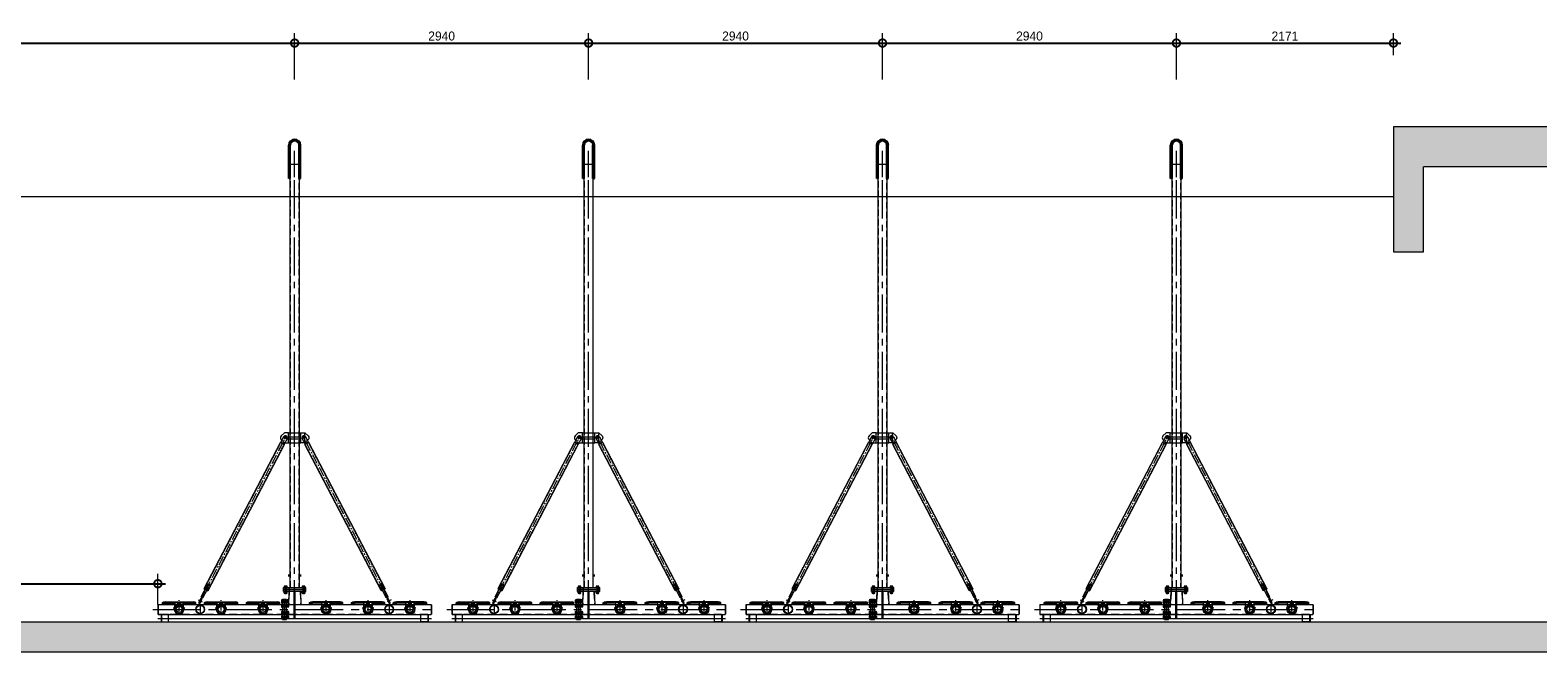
# Model space of a CAD drawing. Extents: x 928609 to 993508, y -1024491 to -979674.
# Tile 36 of 39: x 963347 to 978428, y -1005271 to -999054. Entities that reach past the tile are written whole.
import ezdxf

# ---------------------------------------------------------------- set-up
doc = ezdxf.new("R2010")
doc.units = 0
for name, pattern in [('CENTER', [50.8, 31.75, -6.35, 6.35, -6.35]), ('CENTER2', [28.575, 19.05, -3.175, 3.175, -3.175]), ('HIDDEN2', [4.7625, 3.175, -1.5875])]:
    doc.linetypes.add(name, pattern=pattern)
doc.layers.get('0').update_dxf_attribs({"linetype": 'CONTINUOUS'})
doc.layers.get('Defpoints').update_dxf_attribs({"linetype": 'CONTINUOUS'})
for name, color, linetype, lineweight in [('25', 2, 'CONTINUOUS', 9), ('50', 7, 'CONTINUOUS', 9), ('hartkort', 12, 'CENTER2', 5), ('HKR300', 3, 'CONTINUOUS', 9), ('JAKOVIIVA', 6, 'CENTER', 9), ('maatvoering', 1, 'CONTINUOUS', 5), ('MEMBRANE', 7, 'CONTINUOUS', 9), ('PUTKI90', 4, 'CONTINUOUS', 9), ('RENGAS', 7, 'CONTINUOUS', 9), ('streepkort', 253, 'HIDDEN2', 5)]:
    doc.layers.add(name, color=color, linetype=linetype, lineweight=lineweight)
for name, color, linetype in [('Beluchtingstank', 253, 'CONTINUOUS'), ('INSTALLATIE', 6, 'CONTINUOUS'), ('MAAT', 10, 'CONTINUOUS')]:
    doc.layers.add(name, color=color, linetype=linetype)
doc.styles.add('TAUW-ISOCP', font='tcb_isocp.shx')
doc.dimstyles.new('tzu18-dot_^100', dxfattribs={"dimscale": 100, "dimtxt": 1.8, "dimasz": 3, "dimexe": 2, "dimexo": 0, "dimgap": 0.5, "dimtad": 1, "dimzin": 0, "dimdsep": 46, "dimtxsty": 'TAUW-ISOCP', "dimblk": 'DOTSMALL', "dimcen": 2, "dimdle": 1.5, "dimclre": 8, "dimazin": 0, "dimtp": 1, "dimtm": 1, "dimtfac": 1, "dimtix": 1, "dimtmove": 1, "dimatfit": 3, "dimldrblk": 'DOTSMALL', "dimfxl": 1, "dimtvp": 0.5, "dimtolj": 1, "dimtzin": 0, "dimlwd": -1, "dimlwe": 5, "dimarcsym": 0})
pattern_1 = [(45, (-175.0766, -845.5357), (-2.245064, 2.245064), [])]
pattern_2 = [(45, (-175.0766, -876.5876), (-2.245064, 2.245064), [])]
pattern_3 = [(45, (-175.0766, -876.5876), (-1.767767, 1.767767), [])]

# ---------------------------------------------------------------- blocks, each defined once
blk = doc.blocks.new('_DotSmall')
at = {"color": 0, "linetype": 'ByBlock', "const_width": 0.5}
blk.add_lwpolyline([(-0.0625, 0, 1), (0.0625, 0, 1)], format="xyb", close=True, dxfattribs=at)
blk = doc.blocks.new('A$C7DCC26D2')
at = {"linetype": 'Continuous', "lineweight": 20}
h = blk.add_hatch(dxfattribs=at)
h.set_pattern_fill('ANSI31,_O', color=256)
h.set_pattern_definition(pattern_2)
h.paths.add_polyline_path([(7, 72), (0, 72), (0, 70), (7, 70)])
h.paths.add_polyline_path([(0, 72), (-7, 72), (-7, 70), (0, 70)])
h = blk.add_hatch(color=256, dxfattribs=at)
h.dxf.hatch_style = 1
h.paths.add_polyline_path([(-6, 58, 1), (6, 58, 1)])
h.paths.add_polyline_path([(-5, 53, 1), (-7, 53, 0.376647), (-6, 53, -0.001738), (-6, 53, 0.314666)])
h.paths.add_polyline_path([(7, 53, 1), (5, 53, 0.325994), (6, 53, -0.001437), (6, 53, 0.389116)])
at = {"layer": 'HKR300', "linetype": 'Continuous', "lineweight": 20}
h = blk.add_hatch(dxfattribs=at)
h.set_pattern_fill('ANSI31,_O', color=256)
h.set_pattern_definition(pattern_2)
h.paths.add_polyline_path([(-156, 71), (-143, 71), (-143, 75), (-157, 73, 0.081922), (-158, 73), (-166, 70, 0.311205), (-168, 67), (-168, 55), (-166, 55), (-166, 63), (-160, 63), (-160, 55), (-153, 55), (-153, 58, 0.414214), (-154, 59), (-156, 59, -0.414214), (-156, 60)])
h.paths.add_polyline_path([(-160, 68), (-160, 65), (-166, 65), (-166, 66)], flags=16)
h.paths.add_polyline_path([(158, 73, 0.081922), (157, 73), (143, 75), (143, 71), (156, 71), (156, 60, -0.414214), (156, 59), (154, 59, 0.414214), (153, 58), (153, 55), (159, 55), (159, 63), (166, 63), (166, 55), (168, 55), (168, 67, 0.311205), (166, 70)])
h.paths.add_polyline_path([(159, 68), (166, 66), (166, 65), (159, 65)], flags=16)
h = blk.add_hatch(dxfattribs=at)
h.set_pattern_fill('ANSI31,_O', color=256, scale=0.8, angle=45)
h.set_pattern_definition([(90, (-175.0766, -876.5876), (-2.54, 4e-16), [])])
h.paths.add_polyline_path([(-137, 72, -0.149451), (-132, 73), (-132, 75), (-137, 75), (-143, 71), (-150, 71, 0.236126), (-154, 67), (-154, 65), (-152, 65), (-152, 67, -0.201712), (-150, 69), (-146, 69, -0.195694), (-144, 67)])
h.paths.add_polyline_path([(150, 71), (143, 71), (143, 71), (137, 75), (132, 75), (132, 73, -0.149451), (137, 72), (144, 67, -0.195694), (146, 69), (150, 69, -0.201712), (152, 67), (152, 65), (154, 65), (154, 67, 0.236126)])
at = {"layer": 'MEMBRANE', "linetype": 'Continuous', "lineweight": 20}
h = blk.add_hatch(dxfattribs=at)
h.set_pattern_fill('ANSI31', color=256, style=0)
h.set_pattern_definition([(45, (-175.0766, -806.8603), (-2.245064, 2.245064), [])])
h.paths.add_polyline_path([(132, 72, -0.149451), (136, 70), (144, 65), (144, 65, 0.284171), (146, 62, -0.541229), (147, 62, 2.106948), (145, 67), (137, 72, 0.149451), (132, 73), (-132, 73, 0.149451), (-137, 72), (-144, 67), (-145, 67, 2.106948), (-147, 62, -0.541229), (-146, 62, 0.284171), (-144, 65), (-136, 70, -0.149451), (-132, 72)])
at = {"layer": 'RENGAS', "lineweight": 20}
h = blk.add_hatch(dxfattribs=at)
h.set_pattern_fill('ANSI31', color=256, scale=20, style=0)
h.set_pattern_definition(pattern_3)
h.paths.add_polyline_path([(136, 70, 0.149451), (132, 72), (13, 72, 0.414214), (12, 71), (12, 52), (15, 52), (15, 68, -0.414214), (16, 69), (133, 69, -0.149451), (134, 69), (141, 64, 0.403756), (150, 58), (150, 55), (152, 55), (152, 58, -0.414214), (153, 59), (156, 59, 0.414214), (156, 60), (156, 62), (154, 63), (151, 63, -0.316988), (147, 61, 0.129742), (147, 62, -0.055989), (146, 62, 0.129742), (146, 62, -0.292964), (144, 65)])
h.paths.add_polyline_path([(-12, 71, 0.414214), (-13, 72), (-132, 72, 0.149451), (-136, 70), (-144, 65, -0.292964), (-146, 62, 0.129742), (-146, 62, -0.055989), (-147, 62, 0.129742), (-147, 61, -0.316988), (-151, 63), (-154, 63), (-156, 62), (-156, 60, 0.414214), (-156, 59), (-154, 59), (-153, 59, -0.414214), (-152, 58), (-152, 55), (-150, 55), (-150, 58, 0.403756), (-141, 64), (-134, 69, -0.149451), (-133, 69), (-16, 69, -0.414214), (-15, 68), (-15, 54), (-12, 55)])
at = {"layer": 'RENGAS', "linetype": 'Continuous', "lineweight": 20}
h = blk.add_hatch(dxfattribs=at)
h.set_pattern_fill('ANSI31', color=256, scale=0.8, angle=10, style=0)
h.set_pattern_definition([(55, (-175.0766, -845.5357), (-2.080646, 1.456884), [])])
h.paths.add_polyline_path([(48, 0), (52, 16, 0.414214), (48, 19), (44, 19), (44, 16), (49, 17, -0.414214), (50, 16), (50, 15, -0.233878), (50, 14), (45, 0, -0.414214), (0, -45), (0, -48, 0.414214)])
h.paths.add_polyline_path([(-45, 0), (-50, 14, -0.233878), (-50, 15), (-50, 16, -0.414214), (-49, 17), (-44, 16), (-44, 19), (-48, 19, 0.414214), (-52, 16), (-48, 0, 0.414214), (0, -48), (0, -45, -0.414214)])
h = blk.add_hatch(dxfattribs=at)
h.set_pattern_fill('ANSI31', color=256, style=0)
h.set_pattern_definition(pattern_1)
h.paths.add_polyline_path([(-5, 41), (-5, 45, 0.945824), (0, -45), (0, -41, -0.940667)])
h.paths.add_polyline_path([(5, 45), (5, 41, -0.940667), (0, -41), (0, -45, 0.945824)])
h = blk.add_hatch(dxfattribs=at)
h.set_pattern_fill('ANSI31', color=256, style=0)
h.set_pattern_definition(pattern_1)
h.paths.add_polyline_path([(-44, 8, -0.057704), (-41, 18), (-41, 69), (-44, 69)])
h.paths.add_polyline_path([(41, 18, -0.057704), (44, 8), (44, 69), (41, 69)])
at = {"layer": 'RENGAS', "lineweight": 20}
h = blk.add_hatch(dxfattribs=at)
h.set_pattern_fill('ANSI31', color=256, scale=20, style=0)
h.set_pattern_definition(pattern_3)
h.paths.add_polyline_path([(5, 49), (5, 49), (5, 46, -0.068269), (15, 44), (15, 52), (12, 52), (12, 48, 0.03535)])
h.paths.add_polyline_path([(-5, 49), (-5, 49, 0.03535), (-12, 48), (-12, 55), (-15, 54), (-15, 44, -0.068269), (-5, 46)])
h = blk.add_hatch(dxfattribs=at)
h.set_pattern_fill('ANSI31', color=256, style=0)
h.set_pattern_definition([(45, (-175.07664, -876.58759), (-0.088388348, 0.088388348), [])])
h.paths.add_polyline_path([(8, 44, -0.340936), (8, 45, -1), (9, 45, -0.268722), (9, 44, -0.037083), (15, 42), (15, 44, 0.068269), (5, 46), (5, 45, -0.01677)])
h.paths.add_polyline_path([(-5, 45), (-5, 46, 0.068269), (-15, 44), (-15, 42, -0.057186)])
at = {"lineweight": 20}
for points in [[(-137, 75), (-143, 71)], [(137, 75), (143, 71)]]:
    blk.add_lwpolyline(points, dxfattribs=at)
at = {"layer": 'HKR300', "lineweight": 20}
for p, q in [((-166, 55), (-168, 55)), ((-160, 68), (-166, 66)), ((-166, 65), (-166, 66)), ((-166, 55), (-166, 63)), ((-160, 65), (-160, 68)), ((-160, 55), (-160, 63)), ((-153, 55), (-160, 55)), ((-143, 71), (-143, 75)), ((143, 71), (143, 75)), ((153, 55), (159, 55)), ((159, 68), (166, 66)), ((159, 65), (159, 68)), ((159, 55), (159, 63)), ((166, 65), (166, 66)), ((166, 55), (166, 63)), ((166, 55), (168, 55))]:
    blk.add_line(p, q, dxfattribs=at)
for points in [[(-168, 55), (-168, 67, -0.311205), (-166, 70), (-158, 73, -0.081922), (-157, 73), (-143, 75)], [(-153, 55), (-153, 58, 0.414214), (-154, 59), (-156, 59, -0.414214), (-156, 60), (-156, 71)], [(168, 55), (168, 67, 0.311205), (166, 70), (158, 73, 0.081922), (157, 73), (143, 75)], [(153, 55), (153, 58, -0.414214), (154, 59), (156, 59, 0.414214), (156, 60), (156, 71)]]:
    blk.add_lwpolyline(points, format="xyb", dxfattribs=at)
for points in [[(-160, 65), (-166, 65)], [(-160, 63), (-166, 63)], [(-166, 55), (-44, 55)], [(-143, 71), (-156, 71)], [(168, 55), (44, 55)], [(143, 71), (156, 71)], [(159, 65), (166, 65)], [(159, 63), (166, 63)]]:
    blk.add_lwpolyline(points, dxfattribs=at)
for centre, radius, start, end in [((-1, 9), 37.8, 95.3916, 111.0135), ((0, 0), 45, 96.3794, 109.4712), ((1, 9), 37.8, 68.9865, 84.6084), ((0, 0), 45, 70.5288, 83.6206)]:
    blk.add_arc(centre, radius, start, end, dxfattribs=at)
at = {"layer": 'JAKOVIIVA', "lineweight": 20}
blk.add_line((0, -55), (0, 95), dxfattribs=at)
at = {"layer": 'MEMBRANE', "lineweight": 20}
for p, q in [((-145, 67), (-137, 72)), ((-144, 65), (-136, 70)), ((-132, 73), (132, 73)), ((-132, 72), (132, 72)), ((-7, 70), (7, 70)), ((-2, 68), (-2, 70)), ((-2, 68), (2, 68)), ((2, 68), (2, 70)), ((144, 65), (136, 70)), ((145, 67), (137, 72))]:
    blk.add_line(p, q, dxfattribs=at)
for centre, radius, start, end in [((-148, 65), 3.75, 22.6692, 357.3823), ((-132, 64), 9.5, 90, 124), ((-132, 64), 8, 90, 124), ((132, 64), 9.5, 56, 90), ((132, 64), 8, 56, 90), ((148, 65), 3.75, 182.6177, 157.3308)]:
    blk.add_arc(centre, radius, start, end, dxfattribs=at)
at = {"layer": 'PUTKI90', "lineweight": 20}
for p, q in [((-156, 62), (-154, 63)), ((-156, 60), (-156, 62)), ((-153, 59), (-156, 59)), ((-152, 55), (-152, 58)), ((-150, 55), (-152, 55)), ((-144, 65), (-136, 70)), ((-141, 64), (-134, 69)), ((-133, 69), (-16, 69)), ((-132, 72), (-13, 72)), ((-15, 42), (-15, 68)), ((-12, 48), (-12, 71)), ((-8, 48), (-8, 72)), ((-7, 53), (-7, 72)), ((7, 53), (7, 72)), ((8, 48), (8, 72)), ((12, 48), (12, 71)), ((13, 72), (132, 72)), ((15, 42), (15, 68)), ((16, 69), (133, 69)), ((141, 64), (134, 69)), ((144, 65), (136, 70)), ((150, 55), (152, 55)), ((152, 55), (152, 58)), ((153, 59), (156, 59)), ((156, 62), (154, 63)), ((156, 60), (156, 62))]:
    blk.add_line(p, q, dxfattribs=at)
for points in [[(-154, 63), (-151, 63)], [(-150, 55), (-150, 58)], [(-5, 49), (5, 49)], [(150, 55), (150, 58)], [(154, 63), (151, 63)]]:
    blk.add_lwpolyline(points, dxfattribs=at)
for centre, radius, start, end in [((-156, 60), 1, 180, 270), ((-153, 58), 1, 0, 90), ((-148, 65), 4, 210, 280.352), ((-148, 65), 7, 257.6264, 345.5731), ((-147, 61), 0.5, 21.1019, 193.9353), ((-148, 65), 4, 294.6852, 0), ((-132, 64), 8, 90, 124), ((-133, 68), 1, 90, 124), ((-16, 68), 1, 0, 90), ((-13, 71), 1, 0, 90), ((0, 1), 48, 96.3794, 104.4775), ((0, 0), 53, 93.6934, 98.4629), ((0, 0), 53, 81.5371, 86.3066), ((0, 1), 48, 75.5225, 83.6206), ((13, 71), 1, 90, 180), ((16, 68), 1, 90, 180), ((132, 64), 8, 56, 90), ((133, 68), 1, 56, 90), ((148, 65), 7, 194.4269, 282.3736), ((148, 65), 4, 180, 245.3148), ((147, 61), 0.5, 346.0647, 158.8981), ((148, 65), 4, 259.648, 330), ((153, 58), 1, 90, 180), ((156, 60), 1, 270, 0)]:
    blk.add_arc(centre, radius, start, end, dxfattribs=at)
at = {"layer": 'RENGAS', "lineweight": 20}
for p, q in [((-154, 65), (-154, 67)), ((-143, 71), (-150, 71)), ((-144, 67), (-137, 72)), ((-5, 37), (-5, 49)), ((-5, 37), (5, 37)), ((5, 37), (5, 49)), ((144, 67), (137, 72)), ((143, 71), (150, 71)), ((154, 65), (154, 67))]:
    blk.add_line(p, q, dxfattribs=at)
at = {"layer": 'RENGAS', "color": 2, "lineweight": 20}
for p, q in [((-49, 17), (-44, 16)), ((-48, 19), (-44, 19)), ((-48, 19), (-44, 19)), ((48, 19), (44, 19)), ((48, 19), (44, 19)), ((49, 17), (44, 16))]:
    blk.add_line(p, q, dxfattribs=at)
at = {"layer": 'RENGAS', "lineweight": 20}
for points in [[(-152, 65), (-154, 65)], [(-152, 67), (-152, 65)], [(-146, 69), (-150, 69)], [(-132, 75), (-132, 73)], [(132, 75), (132, 73)], [(146, 69), (150, 69)], [(152, 67), (152, 65)], [(152, 65), (154, 65)]]:
    blk.add_lwpolyline(points, dxfattribs=at)
at = {"layer": 'RENGAS', "color": 2, "lineweight": 20}
for points in [[(-137, 75), (137, 75)], [(-48, 0), (-52, 16)], [(-45, 0), (-50, 15)], [(-44, 8), (-44, 69)], [(-41, 18), (-41, 69)], [(41, 18), (41, 69)], [(44, 8), (44, 69)], [(45, 0), (50, 15)], [(48, 0), (52, 16)]]:
    blk.add_lwpolyline(points, dxfattribs=at)
for points in [[(-50, 16), (-50, 15, 0.414214), (-49, 14), (-44, 13)], [(50, 16), (50, 15, -0.414214), (49, 14), (44, 13)]]:
    blk.add_lwpolyline(points, format="xyb", dxfattribs=at)
at = {"layer": 'RENGAS', "lineweight": 20}
for centre, radius in [((-6, 53), 0.773), ((0, 58), 6), ((6, 53), 0.773)]:
    blk.add_circle(centre, radius, dxfattribs=at)
for centre, radius, start, end in [((-148, 65), 5.85, 108.4287, 161.5713), ((-148, 65), 4.05, 112.1916, 157.8084), ((-148, 65), 4.05, 23.5184, 67.8084), ((-132, 64), 9.5, 90, 124), ((132, 64), 9.5, 56, 90), ((148, 65), 4.05, 112.1916, 156.4816), ((148, 65), 5.85, 18.4287, 71.5713), ((148, 65), 4.05, 22.1916, 67.8084)]:
    blk.add_arc(centre, radius, start, end, dxfattribs=at)
at = {"layer": 'RENGAS', "color": 2, "lineweight": 20}
for centre, radius, start, end in [((-49, 16), 3.5, 81.5849, 171.5849), ((-49, 16), 1, 81.5849, 171.5849), ((0, 0), 47.5, 180, 0), ((0, 0), 45, 96.3794, 83.6206), ((0, 0), 41, 97.0047, 82.9953), ((49, 16), 3.5, 8.4151, 98.4151), ((49, 16), 1, 8.4151, 98.4151)]:
    blk.add_arc(centre, radius, start, end, dxfattribs=at)
at = {"lineweight": 20, "xscale": 12.50000000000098, "yscale": 12.5, "zscale": 12.5, "rotation": 18.00006874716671}
blk.add_blockref('_DotSmall', (-34, -31), dxfattribs=at)
blk = doc.blocks.new('flens nw80 vk100 zaz')
at = {"layer": '50', "ltscale": 20}
blk.add_lwpolyline([(-10, -100), (10, -100), (10, 100), (-10, 100)], close=True, dxfattribs=at)
at = {"layer": 'hartkort', "ltscale": 2}
for p, q in [((-15, 80), (15, 80)), ((-10, 0), (10, 0)), ((-15, -80), (15, -80))]:
    blk.add_line(p, q, dxfattribs=at)
at = {"layer": 'streepkort', "ltscale": 2}
for p, q in [((-10, 51.5), (10, 51.5)), ((-10, -51.5), (10, -51.5))]:
    blk.add_line(p, q, dxfattribs=at)
blk = doc.blocks.new('platen 60 zijaanzicht achter def')
at = {"layer": '25', "ltscale": 5}
for p, q in [((-934, -4329), (-893, -4250)), ((-919, -4336), (-878, -4258)), ((919, -4336), (878, -4258)), ((934, -4329), (893, -4250))]:
    blk.add_line(p, q, dxfattribs=at)
at = {"layer": '25', "ltscale": 25}
for p, q in [((-97, -4291), (-97, -4295)), ((-83, -4291), (-83, -4295)), ((-62, -4366), (-58, -4366)), ((83, -4291), (83, -4295)), ((97, -4291), (97, -4295)), ((-62, -4380), (-58, -4380)), ((-62, -4412), (-58, -4412)), ((-62, -4425), (-58, -4425)), ((-62, -4481), (-58, -4481)), ((-62, -4494), (-58, -4494)), ((-62, -4526), (-58, -4526)), ((-62, -4540), (-58, -4540))]:
    blk.add_line(p, q, dxfattribs=at)
at = {"layer": '50', "ltscale": 20}
for p, q in [((-44, -4233), (-44, 0)), ((-44, 0), (44, 0)), ((44, 0), (44, -4233)), ((-57, -4125), (-57, -4103)), ((57, -4103), (57, -4125)), ((-110, -4253), (-110, -4233)), ((-110, -4233), (110, -4233)), ((110, -4253), (-110, -4253)), ((110, -4233), (110, -4253))]:
    blk.add_line(p, q, dxfattribs=at)
at = {"layer": '50', "ltscale": 25}
for p, q in [((-62, -2686), (62, -2686)), ((101, -2786), (101, -2686)), ((-62, -2726), (62, -2726)), ((-62, -2746), (62, -2746)), ((-62, -2786), (62, -2786)), ((-104, -4221), (-104, -4230)), ((-80, -4220), (-100, -4220)), ((-97, -4230), (-97, -4221)), ((-83, -4230), (-83, -4221)), ((-76, -4230), (-76, -4221)), ((76, -4221), (76, -4230)), ((100, -4220), (80, -4220)), ((83, -4230), (83, -4221)), ((97, -4230), (97, -4221)), ((104, -4230), (104, -4221)), ((-925, -4350), (-931, -4347)), ((-133, -4363), (-133, -4383)), ((-123, -4359), (-132, -4359)), ((-123, -4366), (-132, -4366)), ((-123, -4388), (-123, -4358)), ((-123, -4358), (-120, -4358)), ((-123, -4387), (-123, -4359)), ((-120, -4358), (-120, -4388)), ((-110, -4253), (110, -4253)), ((-110, -4273), (-110, -4253)), ((110, -4273), (-110, -4273)), ((-105, -4233), (-105, -4230)), ((-105, -4230), (-75, -4230)), ((-75, -4233), (-105, -4233)), ((-105, -4276), (-105, -4273)), ((-105, -4273), (-75, -4273)), ((-75, -4276), (-105, -4276)), ((-104, -4230), (-76, -4230)), ((-104, -4290), (-104, -4277)), ((-100, -4276), (-80, -4276)), ((-100, -4291), (-80, -4291)), ((-98, -4291), (-98, -4294)), ((-98, -4294), (-97, -4295)), ((-98, -4294), (-82, -4294)), ((-97, -4290), (-97, -4277)), ((-97, -4295), (-83, -4295)), ((-83, -4290), (-83, -4277)), ((-83, -4295), (-82, -4294)), ((-82, -4294), (-82, -4291)), ((-80, -4388), (-80, -4358)), ((-80, -4358), (-77, -4358)), ((-77, -4358), (-77, -4388)), ((-77, -4383), (-77, -4363)), ((-76, -4290), (-76, -4277)), ((-63, -4359), (-76, -4359)), ((-63, -4366), (-76, -4366)), ((-75, -4230), (-75, -4233)), ((-75, -4273), (-75, -4276)), ((-57, -4273), (-62, -4403)), ((-62, -4383), (-62, -4363)), ((-59, -4365), (-62, -4365)), ((-58, -4366), (-59, -4365)), ((-59, -4381), (-59, -4365)), ((-58, -4380), (-58, -4366)), ((-57, -4233), (-57, -4273)), ((-54, -4233), (-54, -4273)), ((-5, -4543), (-5, -4273)), ((5, -4543), (5, -4273)), ((57, -4273), (62, -4403)), ((75, -4233), (75, -4230)), ((75, -4230), (105, -4230)), ((105, -4233), (75, -4233)), ((75, -4276), (75, -4273)), ((75, -4273), (105, -4273)), ((105, -4276), (75, -4276)), ((76, -4230), (104, -4230)), ((76, -4290), (76, -4277)), ((80, -4276), (100, -4276)), ((80, -4291), (100, -4291)), ((82, -4291), (82, -4294)), ((82, -4294), (83, -4295)), ((82, -4294), (98, -4294)), ((83, -4290), (83, -4277)), ((83, -4295), (97, -4295)), ((97, -4290), (97, -4277)), ((97, -4295), (98, -4294)), ((98, -4294), (98, -4291)), ((104, -4290), (104, -4277)), ((105, -4230), (105, -4233)), ((105, -4273), (105, -4276)), ((110, -4253), (110, -4273)), ((925, -4350), (931, -4347)), ((-1365, -4406), (-1368, -4406)), ((-1368, -4406), (-1368, -4500)), ((-1368, -4500), (-1365, -4500)), ((-1365, -4403), (-40, -4403)), ((-1365, -4403), (-1365, -4503)), ((-1365, -4503), (-5, -4503)), ((-953, -4403), (-958, -4400)), ((-952, -4387), (-957, -4384)), ((-133, -4408), (-133, -4429)), ((-133, -4477), (-133, -4498)), ((-133, -4523), (-133, -4543)), ((-123, -4380), (-132, -4380)), ((-132, -4387), (-123, -4387)), ((-123, -4405), (-132, -4405)), ((-123, -4412), (-132, -4412)), ((-123, -4425), (-132, -4425)), ((-132, -4432), (-123, -4432)), ((-123, -4474), (-132, -4474)), ((-123, -4481), (-132, -4481)), ((-123, -4494), (-132, -4494)), ((-132, -4501), (-123, -4501)), ((-123, -4519), (-132, -4519)), ((-120, -4388), (-123, -4388)), ((-123, -4434), (-123, -4404)), ((-123, -4404), (-120, -4404)), ((-123, -4432), (-123, -4405)), ((-120, -4434), (-123, -4434)), ((-123, -4502), (-123, -4472)), ((-123, -4472), (-120, -4472)), ((-123, -4501), (-123, -4474)), ((-120, -4502), (-123, -4502)), ((-123, -4548), (-123, -4518)), ((-123, -4518), (-120, -4518)), ((-123, -4547), (-123, -4519)), ((-120, -4404), (-120, -4434)), ((-120, -4472), (-120, -4502)), ((-120, -4518), (-120, -4548)), ((-77, -4388), (-80, -4388)), ((-80, -4434), (-80, -4404)), ((-80, -4404), (-77, -4404)), ((-77, -4434), (-80, -4434)), ((-80, -4502), (-80, -4472)), ((-80, -4472), (-77, -4472)), ((-77, -4502), (-80, -4502)), ((-80, -4548), (-80, -4518)), ((-80, -4518), (-77, -4518)), ((-77, -4404), (-77, -4434)), ((-77, -4429), (-77, -4408)), ((-77, -4472), (-77, -4502)), ((-77, -4498), (-77, -4477)), ((-77, -4518), (-77, -4548)), ((-77, -4543), (-77, -4523)), ((-63, -4380), (-76, -4380)), ((-63, -4387), (-76, -4387)), ((-63, -4405), (-76, -4405)), ((-63, -4412), (-76, -4412)), ((-63, -4425), (-76, -4425)), ((-63, -4432), (-76, -4432)), ((-63, -4474), (-76, -4474)), ((-63, -4481), (-76, -4481)), ((-63, -4494), (-76, -4494)), ((-63, -4501), (-76, -4501)), ((-63, -4519), (-76, -4519)), ((-62, -4381), (-59, -4381)), ((-62, -4429), (-62, -4408)), ((-59, -4411), (-62, -4411)), ((-62, -4427), (-59, -4427)), ((-62, -4498), (-62, -4477)), ((-59, -4479), (-62, -4479)), ((-62, -4495), (-59, -4495)), ((-62, -4543), (-62, -4523)), ((-59, -4381), (-58, -4380)), ((-58, -4412), (-59, -4411)), ((-59, -4427), (-59, -4411)), ((-59, -4427), (-58, -4425)), ((-58, -4481), (-59, -4479)), ((-59, -4495), (-59, -4479)), ((-59, -4495), (-58, -4494)), ((-58, -4425), (-58, -4412)), ((-58, -4494), (-58, -4481)), ((-40, -4403), (-5, -4403)), ((5, -4403), (1365, -4403)), ((5, -4503), (1365, -4503)), ((952, -4387), (957, -4384)), ((953, -4403), (958, -4400)), ((1365, -4403), (1365, -4503)), ((1365, -4406), (1368, -4406)), ((1368, -4500), (1365, -4500)), ((1368, -4406), (1368, -4500)), ((-1368, -4543), (1368, -4543)), ((-123, -4526), (-132, -4526)), ((-123, -4540), (-132, -4540)), ((-132, -4547), (-123, -4547)), ((-120, -4548), (-123, -4548)), ((-77, -4548), (-80, -4548)), ((-63, -4526), (-76, -4526)), ((-63, -4540), (-76, -4540)), ((-63, -4547), (-76, -4547)), ((-59, -4525), (-62, -4525)), ((-62, -4541), (-59, -4541)), ((-58, -4526), (-59, -4525)), ((-59, -4541), (-59, -4525)), ((-59, -4541), (-58, -4540)), ((-58, -4540), (-58, -4526))]:
    blk.add_line(p, q, dxfattribs=at)
at = {"layer": '50', "ltscale": 5}
for p, q in [((-904, -4244), (-141, -2783)), ((-866, -4263), (-103, -2803)), ((-141, -2783), (-103, -2803)), ((-110, -2727), (-140, -2784)), ((-138, -2780), (-103, -2799)), ((-75, -2746), (-105, -2802)), ((75, -2746), (105, -2802)), ((138, -2780), (103, -2799)), ((141, -2783), (103, -2803)), ((866, -4263), (103, -2803)), ((110, -2727), (140, -2784)), ((904, -4244), (141, -2783)), ((-935, -4327), (-872, -4207)), ((935, -4327), (872, -4207)), ((-960, -4403), (-905, -4298)), ((-957, -4384), (-911, -4296)), ((-953, -4403), (-925, -4350)), ((-952, -4387), (-905, -4298)), ((-935, -4327), (-934, -4329)), ((-935, -4327), (-917, -4336)), ((-935, -4327), (-934, -4329)), ((-935, -4327), (-917, -4336)), ((-934, -4329), (-919, -4336)), ((-934, -4329), (-919, -4336)), ((-919, -4336), (-917, -4336)), ((-919, -4336), (-917, -4336)), ((-917, -4336), (-876, -4258)), ((-911, -4296), (-905, -4298)), ((-904, -4244), (-907, -4249)), ((-907, -4249), (-869, -4269)), ((-904, -4244), (-866, -4263)), ((-869, -4269), (-866, -4263)), ((904, -4244), (866, -4263)), ((869, -4269), (866, -4263)), ((907, -4249), (869, -4269)), ((917, -4336), (876, -4258)), ((904, -4244), (907, -4249)), ((911, -4296), (905, -4298)), ((952, -4387), (905, -4298)), ((960, -4403), (905, -4298)), ((957, -4384), (911, -4296)), ((935, -4327), (917, -4336)), ((935, -4327), (917, -4336)), ((919, -4336), (917, -4336)), ((919, -4336), (917, -4336)), ((934, -4329), (919, -4336)), ((934, -4329), (919, -4336)), ((953, -4403), (925, -4350)), ((935, -4327), (934, -4329)), ((935, -4327), (934, -4329))]:
    blk.add_line(p, q, dxfattribs=at)
at = {"layer": '50', "ltscale": 25}
for points in [[(-103, -2686), (-135, -2719, 0.414214), (-135, -2754), (-103, -2786), (-62, -2786), (-62, -2781), (-62, -2691), (-62, -2686)], [(103, -2686), (135, -2719, -0.414214), (135, -2754), (103, -2786), (62, -2786), (62, -2781), (62, -2691), (62, -2686)]]:
    blk.add_lwpolyline(points, format="xyb", close=True, dxfattribs=at)
for points in [[(-1336, -4578), (-1261, -4578), (-1261, -4503), (-1336, -4503)], [(1336, -4578), (1261, -4578), (1261, -4503), (1336, -4503)]]:
    blk.add_lwpolyline(points, close=True, dxfattribs=at)
for centre, radius in [((-93, -2736), 10), ((-93, -2736), 10), ((-93, -2736), 10), ((-93, -2736), 10), ((93, -2736), 10), ((93, -2736), 10), ((93, -2736), 10), ((93, -2736), 10), ((-1155, -4453), 30), ((-1155, -4453), 30), ((-945, -4453), 44.5), ((-945, -4453), 41.4), ((-945, -4454), 40), ((-735, -4453), 30), ((-315, -4453), 30), ((315, -4453), 30), ((735, -4453), 30), ((945, -4453), 44.5), ((945, -4453), 41.4), ((945, -4453), 40), ((945, -4454), 40), ((945, -4454), 40), ((1155, -4453), 30), ((1155, -4453), 30)]:
    blk.add_circle(centre, radius, dxfattribs=at)
for centre, radius, start, end in [((-93, -2736), 20, 332.4152, 152.4152), ((93, -2736), 20, 27.5848, 207.5848), ((-100, -4226), 5.64, 52.1211, 127.8789), ((-90, -4241), 20.8, 70.5288, 109.4712), ((-80, -4226), 5.64, 52.1211, 127.8789), ((80, -4226), 5.64, 52.1211, 127.8789), ((90, -4241), 20.8, 70.5288, 109.4712), ((100, -4226), 5.64, 52.1211, 127.8789), ((-127, -4363), 5.64, 142.1211, 217.8789), ((-112, -4373), 20.8, 160.5288, 199.4712), ((-100, -4282), 5.64, 52.1211, 127.8789), ((-100, -4285), 5.64, 232.1211, 307.8789), ((-90, -4297), 20.8, 70.5288, 109.4712), ((-90, -4270), 20.8, 250.5288, 289.4712), ((-80, -4282), 5.64, 52.1211, 127.8789), ((-80, -4285), 5.64, 232.1211, 307.8789), ((-71, -4363), 5.64, 142.1211, 217.8789), ((-56, -4373), 20.8, 160.5288, 199.4712), ((-68, -4363), 5.64, 322.1211, 37.8789), ((-83, -4373), 20.8, 340.5288, 19.4712), ((80, -4282), 5.64, 52.1211, 127.8789), ((80, -4285), 5.64, 232.1211, 307.8789), ((90, -4297), 20.8, 70.5288, 109.4712), ((90, -4270), 20.8, 250.5288, 289.4712), ((100, -4282), 5.64, 52.1211, 127.8789), ((100, -4285), 5.64, 232.1211, 307.8789), ((-127, -4383), 5.64, 142.1211, 217.8789), ((-127, -4408), 5.64, 142.1211, 217.8789), ((-112, -4419), 20.8, 160.5288, 199.4712), ((-127, -4429), 5.64, 142.1211, 217.8789), ((-127, -4477), 5.64, 142.1211, 217.8789), ((-112, -4487), 20.8, 160.5288, 199.4712), ((-127, -4498), 5.64, 142.1211, 217.8789), ((-127, -4523), 5.64, 142.1211, 217.8789), ((-71, -4383), 5.64, 142.1211, 217.8789), ((-71, -4408), 5.64, 142.1211, 217.8789), ((-56, -4419), 20.8, 160.5288, 199.4712), ((-71, -4429), 5.64, 142.1211, 217.8789), ((-71, -4477), 5.64, 142.1211, 217.8789), ((-56, -4487), 20.8, 160.5288, 199.4712), ((-71, -4498), 5.64, 142.1211, 217.8789), ((-71, -4523), 5.64, 142.1211, 217.8789), ((-68, -4383), 5.64, 322.1211, 37.8789), ((-68, -4408), 5.64, 322.1211, 37.8789), ((-83, -4419), 20.8, 340.5288, 19.4712), ((-68, -4429), 5.64, 322.1211, 37.8789), ((-68, -4477), 5.64, 322.1211, 37.8789), ((-83, -4487), 20.8, 340.5288, 19.4712), ((-68, -4498), 5.64, 322.1211, 37.8789), ((-68, -4523), 5.64, 322.1211, 37.8789), ((-112, -4533), 20.8, 160.5288, 199.4712), ((-127, -4543), 5.64, 142.1211, 217.8789), ((-56, -4533), 20.8, 160.5288, 199.4712), ((-71, -4543), 5.64, 142.1211, 217.8789), ((-83, -4533), 20.8, 340.5288, 19.4712), ((-68, -4543), 5.64, 322.1211, 37.8789)]:
    blk.add_arc(centre, radius, start, end, dxfattribs=at)
at = {"layer": 'hartkort', "ltscale": 20}
for p, q in [((0, -132), (0, 132)), ((0, -4543), (0, 127)), ((-90, -4260), (-90, -4226)), ((90, -4260), (90, -4226))]:
    blk.add_line(p, q, dxfattribs=at)
at = {"layer": 'hartkort', "ltscale": 5}
for p, q in [((-954, -4386), (-83, -2719)), ((954, -4386), (83, -2719))]:
    blk.add_line(p, q, dxfattribs=at)
at = {"layer": 'hartkort', "ltscale": 25}
for p, q in [((-90, -4246), (-90, -4280)), ((90, -4246), (90, -4280)), ((-1419, -4453), (1419, -4453)), ((-945, -4403), (-945, -4503)), ((-133, -4419), (-58, -4419)), ((-133, -4487), (-58, -4487)), ((945, -4402), (945, -4502))]:
    blk.add_line(p, q, dxfattribs=at)
at = {"layer": 'INSTALLATIE'}
for p, q in [((-58, -143), (-58, 189)), ((-44, -143), (-44, 189)), ((44, -143), (44, 189)), ((58, -143), (58, 189)), ((-44, -143), (-58, -143)), ((44, -143), (58, -143))]:
    blk.add_line(p, q, dxfattribs=at)
for radius in [58.5, 44.5]:
    blk.add_arc((0, 189), radius, 0, 180, dxfattribs=at)
at = {"layer": 'maatvoering', "ltscale": 5}
for p, q in [((-110, -2727), (-75, -2746)), ((-110, -2727), (-75, -2746)), ((-110, -2727), (-75, -2746)), ((110, -2727), (75, -2746)), ((110, -2727), (75, -2746)), ((-964, -4358), (-926, -4378)), ((964, -4358), (926, -4378))]:
    blk.add_line(p, q, dxfattribs=at)
at = {"layer": 'streepkort', "ltscale": 20}
for p, q in [((-41, -4233), (-41, 0)), ((41, 0), (41, -4233))]:
    blk.add_line(p, q, dxfattribs=at)
at = {"layer": 'streepkort', "ltscale": 5}
for p, q in [((-901, -4245), (-138, -2785)), ((-869, -4262), (-106, -2802)), ((869, -4262), (106, -2802)), ((901, -4245), (138, -2785)), ((-886, -4233), (-867, -4196)), ((-884, -4234), (-865, -4196)), ((-869, -4242), (-849, -4204)), ((-849, -4206), (-868, -4242)), ((-867, -4196), (-849, -4206)), ((-865, -4196), (-849, -4204)), ((-849, -4204), (-849, -4206)), ((865, -4196), (849, -4204)), ((867, -4196), (849, -4206)), ((849, -4204), (849, -4206)), ((869, -4242), (849, -4204)), ((849, -4206), (868, -4242)), ((867, -4196), (865, -4196)), ((884, -4234), (865, -4196)), ((886, -4233), (867, -4196)), ((-893, -4231), (-900, -4244)), ((-897, -4248), (-874, -4260)), ((-885, -4235), (-892, -4248)), ((-888, -4232), (-865, -4244)), ((-870, -4243), (-877, -4256)), ((-862, -4247), (-869, -4260)), ((862, -4247), (869, -4260)), ((888, -4232), (865, -4244)), ((870, -4243), (877, -4256)), ((897, -4248), (874, -4260)), ((885, -4235), (892, -4248)), ((893, -4231), (900, -4244))]:
    blk.add_line(p, q, dxfattribs=at)
at = {"layer": 'streepkort', "ltscale": 25}
for p, q in [((-943, -4358), (-938, -4361)), ((-932, -4363), (-938, -4361)), ((-120, -4365), (-80, -4365)), ((-98, -4233), (-98, -4273)), ((-98, -4258), (-97, -4260)), ((-98, -4260), (-82, -4260)), ((-97, -4260), (-97, -4273)), ((-95, -4365), (-93, -4366)), ((-93, -4381), (-93, -4365)), ((-93, -4366), (-80, -4366)), ((-82, -4258), (-83, -4260)), ((-83, -4260), (-83, -4273)), ((-82, -4233), (-82, -4273)), ((-54, -4273), (-59, -4403)), ((54, -4273), (59, -4403)), ((82, -4233), (82, -4273)), ((82, -4258), (83, -4260)), ((82, -4260), (98, -4260)), ((83, -4260), (83, -4273)), ((98, -4258), (97, -4260)), ((97, -4260), (97, -4273)), ((98, -4233), (98, -4273)), ((932, -4363), (938, -4361)), ((943, -4358), (938, -4361)), ((-1368, -4500), (1368, -4500)), ((-1331, -4503), (-1331, -4578)), ((-952, -4375), (-947, -4378)), ((-942, -4381), (-947, -4378)), ((-120, -4381), (-80, -4381)), ((-120, -4411), (-80, -4411)), ((-120, -4427), (-80, -4427)), ((-120, -4479), (-80, -4479)), ((-120, -4495), (-80, -4495)), ((-95, -4381), (-93, -4380)), ((-95, -4411), (-93, -4412)), ((-95, -4427), (-93, -4425)), ((-95, -4479), (-93, -4481)), ((-95, -4495), (-93, -4494)), ((-93, -4380), (-80, -4380)), ((-93, -4427), (-93, -4411)), ((-93, -4412), (-80, -4412)), ((-93, -4425), (-80, -4425)), ((-93, -4495), (-93, -4479)), ((-93, -4481), (-80, -4481)), ((-93, -4494), (-80, -4494)), ((5, -4403), (-5, -4403)), ((5, -4503), (-5, -4503)), ((942, -4381), (947, -4378)), ((952, -4375), (947, -4378)), ((1331, -4503), (1331, -4578)), ((-120, -4525), (-80, -4525)), ((-120, -4541), (-80, -4541)), ((-95, -4525), (-93, -4526)), ((-95, -4541), (-93, -4540)), ((-93, -4541), (-93, -4525)), ((-93, -4526), (-80, -4526)), ((-93, -4540), (-80, -4540))]:
    blk.add_line(p, q, dxfattribs=at)
at = {"layer": 'streepkort', "ltscale": 5}
for centre, radius, start, end in [((-893, -4241), 7.05, 204.5363, 280.294), ((-892, -4238), 7.05, 24.5363, 100.294), ((-873, -4231), 26, 222.9439, 261.8864), ((-889, -4261), 26, 42.9439, 81.8864), ((-870, -4253), 7.05, 204.5363, 280.294), ((-869, -4250), 7.05, 24.5363, 100.294), ((869, -4250), 7.05, 79.706, 155.4637), ((870, -4253), 7.05, 259.706, 335.4637), ((889, -4261), 26, 98.1136, 137.0561), ((873, -4231), 26, 278.1136, 317.0561), ((892, -4238), 7.05, 79.706, 155.4637), ((893, -4241), 7.05, 259.706, 335.4637)]:
    blk.add_arc(centre, radius, start, end, dxfattribs=at)
at = {"layer": 'hartkort', "ltscale": 25}
for name, p in [('A$C7DCC26D2', (-1155, -4453)), ('A$C7DCC26D2', (-735, -4453)), ('A$C7DCC26D2', (-315, -4453)), ('flens nw80 vk100 zaz', (-110, -4453)), ('flens nw80 vk100 zaz', (-90, -4453))]:
    blk.add_blockref(name, p, dxfattribs=at)
at = {"layer": 'hartkort', "ltscale": 25, "xscale": -1}
for p in [(315, -4453), (735, -4453), (1155, -4453)]:
    blk.add_blockref('A$C7DCC26D2', p, dxfattribs=at)
blk = doc.blocks.new('*D13')
at = {"layer": 'Defpoints', "color": 0}
for p in [(958192, -1004442), (964625, -1004590), (964625, -1004799)]:
    blk.add_point(p, dxfattribs=at)
at = {"layer": 'MAAT', "color": 8, "lineweight": 5}
for p, q in [((958192, -1004442), (958192, -1004690)), ((964625, -1004799), (964625, -1004490))]:
    blk.add_line(p, q, dxfattribs=at)
at = {"layer": 'MAAT', "color": 0}
blk.add_line((958117, -1004590), (964700, -1004590), dxfattribs=at)
at = {"layer": 'MAAT', "color": 0, "xscale": 150, "yscale": 150, "zscale": 150, "rotation": 180}
blk.add_blockref('_DotSmall', (958192, -1004590), dxfattribs=at)
at = {"layer": 'MAAT', "color": 0, "xscale": 150, "yscale": 150, "zscale": 150}
blk.add_blockref('_DotSmall', (964625, -1004590), dxfattribs=at)
at = {"layer": 'MAAT', "color": 7, "insert": (961408, -1004520), "char_height": 90, "attachment_point": 5, "style": 'TAUW-ISOCP'}
blk.add_mtext('\\A1;6433', dxfattribs=at)
blk = doc.blocks.new('*D14')
at = {"layer": 'Defpoints', "color": 0}
for p in [(965993, -999183), (957244, -999303), (965993, -999486)]:
    blk.add_point(p, dxfattribs=at)
at = {"layer": 'MAAT', "color": 8, "lineweight": 5}
for p, q in [((957244, -999303), (957244, -999083)), ((965993, -999486), (965993, -999083))]:
    blk.add_line(p, q, dxfattribs=at)
at = {"layer": 'MAAT', "color": 0}
blk.add_line((957169, -999183), (966068, -999183), dxfattribs=at)
at = {"layer": 'MAAT', "color": 0, "xscale": 150, "yscale": 150, "zscale": 150, "rotation": 180}
blk.add_blockref('_DotSmall', (957244, -999183), dxfattribs=at)
at = {"layer": 'MAAT', "color": 0, "xscale": 150, "yscale": 150, "zscale": 150}
blk.add_blockref('_DotSmall', (965993, -999183), dxfattribs=at)
at = {"layer": 'MAAT', "color": 7, "insert": (961618, -999113), "char_height": 90, "attachment_point": 5, "style": 'TAUW-ISOCP'}
blk.add_mtext('\\A1;8749', dxfattribs=at)
blk = doc.blocks.new('*D15')
at = {"layer": 'Defpoints', "color": 0}
for p in [(968933, -999183), (968933, -999486), (965993, -999549)]:
    blk.add_point(p, dxfattribs=at)
at = {"layer": 'MAAT', "color": 8, "lineweight": 5}
for p, q in [((965993, -999549), (965993, -999083)), ((968933, -999486), (968933, -999083))]:
    blk.add_line(p, q, dxfattribs=at)
at = {"layer": 'MAAT', "color": 0}
blk.add_line((965918, -999183), (969008, -999183), dxfattribs=at)
at = {"layer": 'MAAT', "color": 0, "xscale": 150, "yscale": 150, "zscale": 150, "rotation": 180}
blk.add_blockref('_DotSmall', (965993, -999183), dxfattribs=at)
at = {"layer": 'MAAT', "color": 0, "xscale": 150, "yscale": 150, "zscale": 150}
blk.add_blockref('_DotSmall', (968933, -999183), dxfattribs=at)
at = {"layer": 'MAAT', "color": 7, "insert": (967463, -999113), "char_height": 90, "attachment_point": 5, "style": 'TAUW-ISOCP'}
blk.add_mtext('\\A1;2940', dxfattribs=at)
blk = doc.blocks.new('*D16')
at = {"layer": 'Defpoints', "color": 0}
for p in [(971873, -999183), (971873, -999486), (968933, -999549)]:
    blk.add_point(p, dxfattribs=at)
at = {"layer": 'MAAT', "color": 8, "lineweight": 5}
for p, q in [((968933, -999549), (968933, -999083)), ((971873, -999486), (971873, -999083))]:
    blk.add_line(p, q, dxfattribs=at)
at = {"layer": 'MAAT', "color": 0}
blk.add_line((968858, -999183), (971948, -999183), dxfattribs=at)
at = {"layer": 'MAAT', "color": 0, "xscale": 150, "yscale": 150, "zscale": 150, "rotation": 180}
blk.add_blockref('_DotSmall', (968933, -999183), dxfattribs=at)
at = {"layer": 'MAAT', "color": 0, "xscale": 150, "yscale": 150, "zscale": 150}
blk.add_blockref('_DotSmall', (971873, -999183), dxfattribs=at)
at = {"layer": 'MAAT', "color": 7, "insert": (970403, -999113), "char_height": 90, "attachment_point": 5, "style": 'TAUW-ISOCP'}
blk.add_mtext('\\A1;2940', dxfattribs=at)
blk = doc.blocks.new('*D17')
at = {"layer": 'Defpoints', "color": 0}
for p in [(974813, -999183), (971873, -999549), (974813, -999549)]:
    blk.add_point(p, dxfattribs=at)
at = {"layer": 'MAAT', "color": 8, "lineweight": 5}
for p, q in [((971873, -999549), (971873, -999083)), ((974813, -999549), (974813, -999083))]:
    blk.add_line(p, q, dxfattribs=at)
at = {"layer": 'MAAT', "color": 0}
blk.add_line((971798, -999183), (974888, -999183), dxfattribs=at)
at = {"layer": 'MAAT', "color": 0, "xscale": 150, "yscale": 150, "zscale": 150, "rotation": 180}
blk.add_blockref('_DotSmall', (971873, -999183), dxfattribs=at)
at = {"layer": 'MAAT', "color": 0, "xscale": 150, "yscale": 150, "zscale": 150}
blk.add_blockref('_DotSmall', (974813, -999183), dxfattribs=at)
at = {"layer": 'MAAT', "color": 7, "insert": (973343, -999113), "char_height": 90, "attachment_point": 5, "style": 'TAUW-ISOCP'}
blk.add_mtext('\\A1;2940', dxfattribs=at)
blk = doc.blocks.new('*D18')
at = {"layer": 'Defpoints', "color": 0}
for p in [(976984, -999183), (976984, -999303), (974813, -999549)]:
    blk.add_point(p, dxfattribs=at)
at = {"layer": 'MAAT', "color": 8, "lineweight": 5}
for p, q in [((974813, -999549), (974813, -999083)), ((976984, -999303), (976984, -999083))]:
    blk.add_line(p, q, dxfattribs=at)
at = {"layer": 'MAAT', "color": 0}
blk.add_line((974738, -999183), (977059, -999183), dxfattribs=at)
at = {"layer": 'MAAT', "color": 0, "xscale": 150, "yscale": 150, "zscale": 150, "rotation": 180}
blk.add_blockref('_DotSmall', (974813, -999183), dxfattribs=at)
at = {"layer": 'MAAT', "color": 0, "xscale": 150, "yscale": 150, "zscale": 150}
blk.add_blockref('_DotSmall', (976984, -999183), dxfattribs=at)
at = {"layer": 'MAAT', "color": 7, "insert": (975898, -999113), "char_height": 90, "attachment_point": 5, "style": 'TAUW-ISOCP'}
blk.add_mtext('\\A1;2171', dxfattribs=at)

msp = doc.modelspace()

# ---------------------------------------------------------------- hatches: boundary and pattern name
at = {"layer": 'Beluchtingstank', "lineweight": 9}
h = msp.add_hatch(dxfattribs=at)
h.set_pattern_fill('AR-CONC', color=256, style=0)
h.set_pattern_definition([(50, (903136.97, -1030852.43), (182.18467, -15.93909), [19.05, -209.55]), (355, (903136.97, -1030852.43), (-35.24283, 191.05664), [15.24, -167.64]), (100.451, (903152.16, -1030853.76), (146.9425, 175.1167), [16.19, -178.09]), (46.1842, (903136.97, -1030801.63), (271.07904, -42.04233), [28.575, -314.325]), (96.6356, (903159.56, -1030805.14), (237.4042, 247.42556), [24.285, -267.135]), (351.184, (903136.97, -1030801.63), (237.4046, 247.4251), [22.86, -251.46]), (21, (903162.37, -1030814.33), (151.61488, -102.26552), [19.05, -209.55]), (326, (903162.37, -1030814.33), (61.80203, 184.18797), [15.24, -167.64]), (71.4514, (903175.01, -1030822.86), (213.4165, 81.92286), [16.19, -178.09]), (37.5, (903136.975, -1030852.43), (3.088603, 84.55504), [0, -165.608, 0, -170.18, 0, -168.275]), (7.5, (903136.975, -1030852.43), (66.81966, 100.180575), [0, -97.028, 0, -161.798, 0, -64.135]), (327.5, (903080.33, -1030852.43), (135.590595, -5.728744), [0, -63.5, 0, -198.12, 0, -262.89]), (317.5, (903054.93, -1030852.43), (148.12918, 25.42649), [0, -82.55, 0, -131.572, 0, -186.69])])
h.paths.add_polyline_path([(928908.387, -1000021.476), (928808.805, -1000021.476), (928808.805, -999921.476), (928608.805, -999921.476), (928608.805, -1005271.476), (993508.387, -1005271.476), (993508.387, -1000721.476), (993208.387, -1000721.476), (993208.387, -1004971.476), (928908.387, -1004971.476)])
h = msp.add_hatch(dxfattribs=at)
h.set_pattern_fill('AR-CONC', color=256, style=0)
h.set_pattern_definition([(50, (903136.97, -996801.23), (182.18467, -15.93909), [19.05, -209.55]), (355, (903136.97, -996801.23), (-35.24283, 191.05664), [15.24, -167.64]), (100.451, (903152.16, -996802.55), (146.9425, 175.1167), [16.19, -178.09]), (46.1842, (903136.97, -996750.43), (271.07904, -42.0423), [28.575, -314.325]), (96.6356, (903159.56, -996753.93), (237.4042, 247.42556), [24.285, -267.135]), (351.184, (903136.97, -996750.43), (237.4046, 247.4251), [22.86, -251.46]), (21, (903162.37, -996763.13), (151.61488, -102.26552), [19.05, -209.55]), (326, (903162.37, -996763.13), (61.80203, 184.18797), [15.24, -167.64]), (71.4514, (903175.01, -996771.65), (213.4165, 81.92286), [16.19, -178.09]), (37.5, (903136.975, -996801.226), (3.088603, 84.55504), [0, -165.608, 0, -170.18, 0, -168.275]), (7.5, (903136.975, -996801.23), (66.81966, 100.18057), [0, -97.028, 0, -161.798, 0, -64.135]), (327.5, (903080.33, -996801.226), (135.590595, -5.728744), [0, -63.5, 0, -198.12, 0, -262.89]), (317.5, (903054.93, -996801.23), (148.12918, 25.42649), [0, -82.55, 0, -131.572, 0, -186.69])])
h.paths.add_polyline_path([(986858.387, -1000021.476), (976983.596, -1000021.476), (976983.596, -1001020.288), (976983.596, -1001271.476), (977283.596, -1001271.476), (977283.596, -1000421.476), (986608.805, -1000421.476), (986608.805, -1004971.476), (986616.979, -1004971.476), (986858.387, -1004971.476)])

# ---------------------------------------------------------------- linework, layer by layer
at = {"layer": 'Beluchtingstank', "lineweight": 9, "ltscale": 0.01}
for p, q in [((976983.596, -1000021.476), (976983.596, -1001271.476)), ((986858.387, -1000021.476), (976983.596, -1000021.476)), ((976983.596, -1000021.476), (976983.596, -1001020.288)), ((928908.387, -1004971.476), (993208.387, -1004971.476)), ((928608.805, -1005271.476), (993508.387, -1005271.476))]:
    msp.add_line(p, q, dxfattribs=at)
at = {"layer": 'Beluchtingstank', "lineweight": 9, "ltscale": 100}
for p, q in [((977283.596, -1001271.476), (977283.596, -1000421.476)), ((986608.805, -1000421.476), (977283.596, -1000421.476)), ((977283.596, -1001020.288), (977283.596, -1000421.476)), ((976983.596, -1001271.476), (977283.596, -1001271.476))]:
    msp.add_line(p, q, dxfattribs=at)
at = {"layer": 'Beluchtingstank', "lineweight": 9}
msp.add_line((976983.596, -1000721.476), (942923.596, -1000721.476), dxfattribs=at)

# ---------------------------------------------------------------- block references
at = {"layer": 'INSTALLATIE'}
for p in [(965992.996, -1000393.676), (968932.996, -1000393.676), (971872.996, -1000393.676), (974812.996, -1000393.676)]:
    msp.add_blockref('platen 60 zijaanzicht achter def', p, dxfattribs=at)

# ---------------------------------------------------------------- dimensions: what is measured, and where the dimension line sits
at = {"layer": 'MAAT'}
for base, p1, p2, picture, middle in [((965992.996, -999182.943), (957243.596, -999303.216), (965992.996, -999486.079), '*D14', (961618.296, -999112.943)), ((968932.996, -999182.943), (965992.996, -999548.602), (968932.996, -999486.079), '*D15', (967462.996, -999112.943)), ((971872.996, -999182.943), (968932.996, -999548.602), (971872.996, -999486.079), '*D16', (970402.996, -999112.943)), ((974812.996, -999182.943), (971872.996, -999548.602), (974812.996, -999548.602), '*D17', (973342.996, -999112.943)), ((976983.596, -999182.943), (974812.996, -999548.602), (976983.596, -999303.216), '*D18', (975898.296, -999112.943)), ((964624.996, -1004589.545), (958191.608, -1004441.568), (964624.996, -1004799.176), '*D13', (961408.302, -1004519.545))]:
    dim = msp.add_linear_dim(base=base, p1=p1, p2=p2, dimstyle='tzu18-dot_^100', override={"dimscale": 50, "dimdec": 0, "dimclrt": 7}, dxfattribs=at)
    dim.commit()
    dim.dimension.update_dxf_attribs({"geometry": picture, "text_midpoint": middle})

doc.saveas('drawing.dxf')
